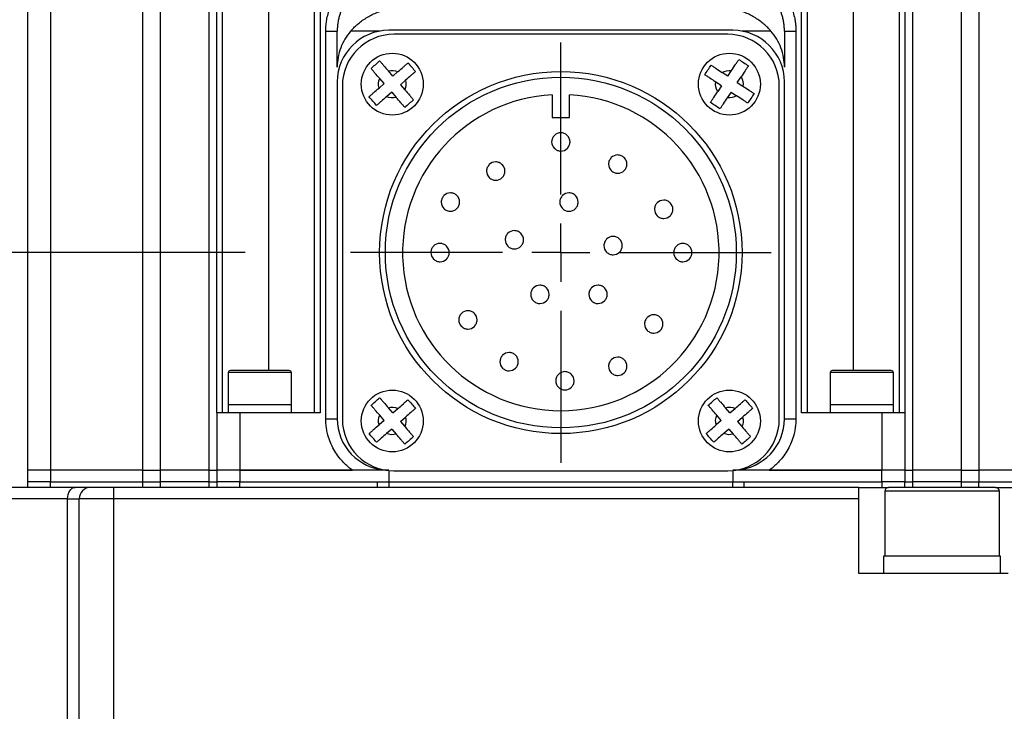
# Model space of a CAD drawing. Header units: millimetres. Extents: x 0 to 1118, y 0 to 864.
# Tile 15 of 30: x 278 to 364, y 708 to 768. Entities that reach past the tile are written whole.
import ezdxf

# ---------------------------------------------------------------- set-up
doc = ezdxf.new("R2010")
doc.units = ezdxf.units.MM
doc.header["$LTSCALE"] = 4
doc.linetypes.add('CENTERX2', pattern=[20.32, 12.7, -2.54, 2.54, -2.54])
doc.layers.add('CENTER', color=40, linetype='CENTERX2')
doc.layers.add('DIMENSIONS', color=140, linetype='Continuous', lineweight=25)
doc.styles.add('SLDTEXTSTYLE0', font='TXT', dxfattribs={"width": 0.7})
doc.dimstyles.new('SLDDIMSTYLE0', dxfattribs={"dimtxt": 8.632031, "dimasz": 13.208, "dimexe": 0, "dimexo": 0.0625, "dimgap": 2.158008, "dimtad": 0, "dimtih": 1, "dimtoh": 1, "dimrnd": 1e-09, "dimzin": 4, "dimdsep": 46, "dimtxsty": 'SLDTEXTSTYLE0', "dimsah": 1, "dimcen": 0.09, "dimadec": 0, "dimazin": 1, "dimtfac": 1, "dimtmove": 0, "dimatfit": 0, "dimfxl": 0, "dimfrac": 2, "dimtolj": 1, "dimtzin": 12, "dimarcsym": 0})
doc.dimstyles.new('SLDDIMSTYLE12', dxfattribs={"dimtxt": 8.632031, "dimasz": 13.208, "dimexe": 0, "dimexo": 0.0625, "dimgap": 2.158008, "dimtad": 0, "dimtih": 1, "dimtoh": 1, "dimrnd": 1e-09, "dimzin": 4, "dimdsep": 46, "dimtxsty": 'SLDTEXTSTYLE0', "dimsah": 1, "dimcen": 0.09, "dimadec": 0, "dimazin": 1, "dimtol": 1, "dimtp": 0.5, "dimtm": 0.5, "dimtfac": 1, "dimtofl": 0, "dimtmove": 0, "dimatfit": 3, "dimfxl": 0, "dimfrac": 2, "dimtolj": 1, "dimarcsym": 0})
doc.dimstyles.new('SLDDIMSTYLE5', dxfattribs={"dimtxt": 8.632031, "dimasz": 13.208, "dimexe": 0, "dimexo": 0.0625, "dimgap": 2.158008, "dimtad": 0, "dimtih": 1, "dimtoh": 1, "dimrnd": 1e-09, "dimzin": 4, "dimdsep": 46, "dimtxsty": 'SLDTEXTSTYLE0', "dimsah": 1, "dimcen": 0.09, "dimadec": 0, "dimazin": 1, "dimtfac": 1, "dimtofl": 0, "dimtmove": 0, "dimatfit": 3, "dimfxl": 0, "dimfrac": 2, "dimtolj": 1, "dimtzin": 12, "dimarcsym": 0})

# ---------------------------------------------------------------- blocks, each defined once
blk = doc.blocks.new('_D_20')
at = {"layer": 'DIMENSIONS'}
for p, q in [((379.639, 776.694), (491.967, 776.694)), ((479.267, 776.694), (479.267, 630.967)), ((445.408, 615.315), (442.509, 615.315)), ((442.509, 615.315), (442.509, 601.596)), ((513.126, 615.315), (516.024, 615.315)), ((516.024, 615.315), (516.024, 601.596)), ((442.509, 601.596), (445.408, 601.596)), ((516.024, 601.596), (513.126, 601.596)), ((479.267, 483.394), (479.267, 599.664)), ((345.139, 483.394), (491.967, 483.394))]:
    blk.add_line(p, q, dxfattribs=at)
for points in [[(479.267, 776.694), (477.235, 763.486), (481.299, 763.486)], [(479.267, 483.394), (481.299, 496.602), (477.235, 496.602)]]:
    blk.add_solid(points, dxfattribs=at)
at = {"layer": 'DIMENSIONS', "char_height": 8.4667, "attachment_point": 1, "style": 'SLDTEXTSTYLE0'}
for s, insert in [('±0.50', (481.83, 628.162)), ('293.30', (441.818, 628.162)), ('±0.02', (478.24, 612.51)), ('11.55', (445.408, 612.51))]:
    blk.add_mtext(s, dxfattribs=dict(at, insert=insert))
blk = doc.blocks.new('_D_22')
at = {"layer": 'DIMENSIONS'}
for p, q in [((297.399, 747.694), (199.928, 747.694)), ((212.628, 747.694), (212.628, 718.846)), ((199.803, 703.194), (196.904, 703.194)), ((196.904, 703.194), (196.904, 689.475)), ((225.454, 703.194), (228.352, 703.194)), ((228.352, 703.194), (228.352, 689.475)), ((196.904, 689.475), (199.803, 689.475)), ((228.352, 689.475), (225.454, 689.475)), ((212.628, 658.694), (212.628, 687.543)), ((297.399, 658.694), (199.928, 658.694))]:
    blk.add_line(p, q, dxfattribs=at)
for points in [[(212.628, 747.694), (210.596, 734.486), (214.66, 734.486)], [(212.628, 658.694), (214.66, 671.902), (210.596, 671.902)]]:
    blk.add_solid(points, dxfattribs=at)
at = {"layer": 'DIMENSIONS', "char_height": 8.4667, "attachment_point": 1, "style": 'SLDTEXTSTYLE0'}
for s, insert in [('89.00', (196.212, 716.041)), ('3.50', (199.803, 700.389))]:
    blk.add_mtext(s, dxfattribs=dict(at, insert=insert))
blk = doc.blocks.new('_D_23')
at = {"layer": 'DIMENSIONS'}
for p, q in [((212.628, 776.694), (212.628, 802.094)), ((270.239, 776.694), (199.928, 776.694)), ((199.803, 762.194), (196.904, 762.194)), ((196.904, 762.194), (196.904, 748.475)), ((225.454, 762.194), (228.352, 762.194)), ((228.352, 762.194), (228.352, 748.475)), ((196.904, 748.475), (199.803, 748.475)), ((228.352, 748.475), (225.454, 748.475)), ((297.399, 747.694), (199.928, 747.694)), ((212.628, 747.694), (212.628, 722.294))]:
    blk.add_line(p, q, dxfattribs=at)
for points in [[(212.628, 776.694), (214.66, 789.902), (210.596, 789.902)], [(212.628, 747.694), (210.596, 734.486), (214.66, 734.486)]]:
    blk.add_solid(points, dxfattribs=at)
at = {"layer": 'DIMENSIONS', "char_height": 8.4667, "attachment_point": 1, "style": 'SLDTEXTSTYLE0'}
for s, insert in [('29.00', (196.212, 775.041)), ('1.14', (199.803, 759.389))]:
    blk.add_mtext(s, dxfattribs=dict(at, insert=insert))
blk = doc.blocks.new('SW_CENTERMARKSYMBOL_5')
at = {"layer": 'CENTER', "color": 0}
for p, q in [((0, 5.08), (0, 18.34)), ((0, 0), (0, 2.54)), ((-5.08, 0), (-18.34, 0)), ((0, 0), (-2.54, 0)), ((0, 0), (0, -2.54)), ((0, 0), (2.54, 0)), ((5.08, 0), (18.34, 0)), ((0, -5.08), (0, -18.34))]:
    blk.add_line(p, q, dxfattribs=at)

msp = doc.modelspace()

# ---------------------------------------------------------------- linework, layer by layer
for p, q in [((278.439, 773.937), (278.439, 728.694)), ((280.439, 773.809), (280.439, 728.694)), ((288.493, 728.694), (288.493, 773.674)), ((289.996, 773.674), (289.996, 728.694)), ((359.881, 728.694), (359.881, 773.674)), ((361.384, 773.674), (361.384, 728.694)), ((294.258, 728.694), (294.258, 772.71)), ((294.939, 733.694), (294.939, 772.531)), ((295.439, 733.694), (295.439, 772.533)), ((299.439, 772.617), (299.439, 737.394)), ((350.439, 772.617), (350.439, 737.394)), ((354.439, 772.533), (354.439, 733.694)), ((354.939, 772.533), (354.939, 733.694)), ((355.619, 772.71), (355.619, 728.694)), ((303.439, 770.92), (303.439, 733.694)), ((303.939, 770.92), (303.939, 733.694)), ((345.939, 733.694), (345.939, 770.92)), ((346.439, 733.694), (346.439, 770.92)), ((304.439, 733.194), (304.439, 767.017)), ((304.439, 767.017), (305.439, 767.017)), ((309.122, 767.02), (306.61, 767.02)), ((339.939, 767.094), (309.939, 767.094)), ((343.267, 767.02), (340.755, 767.02)), ((344.439, 767.017), (345.439, 767.017)), ((345.439, 767.017), (345.439, 733.194)), ((339.489, 766.744), (310.389, 766.744)), ((310.288, 763.1), (309.9, 763.546)), ((310.288, 763.1), (310.734, 763.487)), ((339.498, 763.087), (339.005, 763.413)), ((339.498, 763.087), (339.824, 763.58)), ((305.439, 762.594), (305.439, 733.194)), ((309.533, 762.444), (309.145, 762.889)), ((310.944, 762.345), (311.39, 762.733)), ((338.946, 762.253), (338.453, 762.579)), ((340.331, 762.535), (340.658, 763.028)), ((340.331, 762.535), (340.824, 762.209)), ((344.439, 733.194), (344.439, 762.594)), ((305.889, 762.244), (305.889, 733.144)), ((309.533, 762.444), (309.087, 762.056)), ((310.189, 761.689), (309.744, 761.301)), ((310.189, 761.689), (310.577, 761.243)), ((310.944, 762.345), (311.332, 761.899)), ((338.946, 762.253), (338.62, 761.761)), ((339.78, 761.701), (339.454, 761.209)), ((339.78, 761.701), (340.272, 761.375)), ((343.989, 733.144), (343.989, 762.244)), ((324.189, 761.474), (324.189, 759.494)), ((325.689, 759.494), (325.689, 761.474)), ((324.189, 759.494), (325.689, 759.494)), ((295.939, 737.211), (295.939, 734.394)), ((301.439, 737.211), (295.939, 737.211)), ((301.255, 737.394), (296.122, 737.394)), ((301.439, 734.394), (301.439, 737.211)), ((348.439, 737.211), (348.439, 734.394)), ((353.939, 737.211), (348.439, 737.211)), ((348.637, 737.394), (348.622, 737.394)), ((353.755, 737.394), (351.466, 737.394)), ((353.939, 734.394), (353.939, 737.211)), ((295.939, 734.394), (295.939, 733.694)), ((301.439, 734.394), (295.939, 734.394)), ((301.439, 733.694), (301.439, 734.394)), ((348.439, 734.394), (348.439, 733.694)), ((353.939, 734.394), (348.439, 734.394)), ((353.939, 733.694), (353.939, 734.394)), ((294.939, 733.694), (294.939, 728.694)), ((296.939, 733.694), (294.939, 733.694)), ((296.939, 733.694), (296.939, 728.694)), ((303.939, 733.694), (296.939, 733.694)), ((309.533, 733.044), (309.145, 733.489)), ((310.288, 733.7), (309.9, 734.146)), ((310.288, 733.7), (310.734, 734.087)), ((310.944, 732.945), (311.39, 733.333)), ((338.933, 733.044), (338.545, 733.489)), ((339.688, 733.7), (339.3, 734.146)), ((339.688, 733.7), (340.134, 734.087)), ((340.344, 732.945), (340.79, 733.333)), ((352.939, 733.694), (345.939, 733.694)), ((352.939, 733.694), (352.939, 728.694)), ((354.939, 733.694), (352.939, 733.694)), ((354.939, 733.694), (354.939, 728.694)), ((304.439, 733.194), (305.439, 733.194)), ((309.533, 733.044), (309.087, 732.656)), ((310.944, 732.945), (311.332, 732.499)), ((338.933, 733.044), (338.487, 732.656)), ((340.344, 732.945), (340.732, 732.499)), ((344.439, 733.194), (345.439, 733.194)), ((310.189, 732.289), (309.744, 731.901)), ((310.189, 732.289), (310.577, 731.843)), ((339.589, 732.289), (339.144, 731.901)), ((339.589, 732.289), (339.977, 731.843)), ((278.439, 728.694), (278.439, 727.694)), ((280.439, 728.694), (278.439, 728.694)), ((280.439, 728.694), (280.439, 727.694)), ((288.493, 728.694), (280.439, 728.694)), ((288.493, 727.694), (288.493, 728.694)), ((288.493, 728.694), (289.996, 728.694)), ((289.996, 728.694), (289.996, 727.694)), ((294.258, 728.694), (289.996, 728.694)), ((294.258, 727.694), (294.258, 728.694)), ((294.258, 728.694), (294.939, 728.694)), ((294.939, 728.694), (294.939, 727.694)), ((296.939, 728.694), (294.939, 728.694)), ((296.939, 728.694), (296.939, 727.694)), ((309.72, 728.694), (296.939, 728.694)), ((296.939, 728.694), (306.776, 728.694)), ((309.939, 728.667), (309.939, 727.694)), ((310.389, 728.644), (339.489, 728.644)), ((339.939, 728.667), (339.939, 727.694)), ((352.939, 728.694), (340.158, 728.694)), ((343.101, 728.694), (352.939, 728.694)), ((352.939, 727.694), (352.939, 728.694)), ((354.939, 728.694), (352.939, 728.694)), ((354.939, 728.694), (354.939, 727.694)), ((354.939, 728.694), (355.619, 728.694)), ((355.619, 728.694), (355.619, 727.694)), ((359.881, 728.694), (355.619, 728.694)), ((359.881, 727.694), (359.881, 728.694)), ((359.881, 728.694), (361.384, 728.694)), ((361.384, 728.694), (361.384, 727.694)), ((369.439, 728.694), (361.384, 728.694)), ((278.439, 727.694), (278.439, 727.194)), ((280.439, 727.694), (278.439, 727.694)), ((280.439, 727.194), (280.439, 727.694)), ((280.439, 727.694), (288.493, 727.694)), ((288.493, 727.194), (288.493, 727.694)), ((288.493, 727.694), (289.996, 727.694)), ((289.996, 727.694), (289.996, 727.194)), ((294.258, 727.694), (289.996, 727.694)), ((294.258, 727.194), (294.258, 727.694)), ((294.258, 727.694), (294.939, 727.694)), ((294.939, 727.694), (294.939, 727.194)), ((296.939, 727.694), (294.939, 727.694)), ((296.939, 727.194), (296.939, 727.694)), ((296.939, 727.694), (308.939, 727.694)), ((308.939, 727.194), (308.939, 727.694)), ((308.939, 727.694), (309.939, 727.694)), ((309.939, 727.694), (309.939, 727.194)), ((309.939, 727.694), (339.939, 727.694)), ((339.939, 727.194), (339.939, 727.694)), ((339.939, 727.694), (340.939, 727.694)), ((340.939, 727.194), (340.939, 727.694)), ((340.939, 727.694), (352.939, 727.694)), ((352.939, 727.694), (352.939, 727.194)), ((354.939, 727.694), (352.939, 727.694)), ((354.939, 727.194), (354.939, 727.694)), ((354.939, 727.694), (355.619, 727.694)), ((355.619, 727.694), (355.619, 727.194)), ((359.881, 727.694), (355.619, 727.694)), ((359.881, 727.194), (359.881, 727.694)), ((359.881, 727.694), (361.384, 727.694)), ((361.384, 727.194), (361.384, 727.694)), ((361.384, 727.694), (369.439, 727.694)), ((285.939, 727.194), (285.939, 726.194)), ((350.939, 727.194), (285.939, 727.194)), ((350.939, 726.194), (350.939, 727.194)), ((350.939, 727.194), (353.522, 727.194)), ((353.189, 726.861), (353.189, 721.194)), ((363.189, 726.861), (353.189, 726.861)), ((362.855, 727.194), (353.522, 727.194)), ((362.855, 727.194), (365.939, 727.194)), ((363.189, 721.194), (363.189, 726.861)), ((281.924, 726.194), (276.207, 726.194)), ((281.924, 726.194), (282.939, 726.194)), ((281.924, 688.994), (281.924, 726.194)), ((285.939, 726.194), (282.939, 726.194)), ((282.939, 688.994), (282.939, 726.194)), ((350.939, 726.194), (285.939, 726.194)), ((285.939, 726.194), (285.939, 688.994)), ((350.939, 719.694), (350.939, 726.194)), ((353.089, 721.194), (353.089, 719.694)), ((363.289, 721.194), (353.089, 721.194)), ((363.289, 719.694), (363.289, 721.194)), ((363.939, 719.694), (350.939, 719.694))]:
    msp.add_line(p, q)
at = {"flags": 128}
msp.add_lwpolyline([(281.924, 726.194), (281.937, 726.389), (281.974, 726.577), (282.035, 726.75), (282.118, 726.901), (282.218, 727.026), (282.332, 727.118), (282.457, 727.175), (282.586, 727.194)], dxfattribs=at)
for centre, radius in [((310.239, 762.394), 2.7), ((339.639, 762.394), 2.7), ((324.939, 747.694), 15.8), ((324.939, 747.694), 15.3), ((310.239, 732.994), 2.7), ((339.639, 732.994), 2.7)]:
    msp.add_circle(centre, radius)
for centre, radius, start, end in [((309.939, 762.594), 4.5, 90, 180), ((339.939, 762.594), 4.5, 0, 90), ((310.389, 762.244), 4.5, 90, 180), ((339.489, 762.244), 4.5, 0, 90), ((324.939, 747.694), 13.8, 93.11544, 86.88456), ((296.122, 737.211), 0.183, 90, 180), ((301.255, 737.211), 0.183, 0, 90), ((348.622, 737.211), 0.183, 90, 180), ((353.755, 737.211), 0.183, 0, 90), ((309.939, 733.194), 4.5, 180, 266.54344), ((310.389, 733.144), 4.5, 180, 270), ((339.489, 733.144), 4.5, 270, 0), ((339.939, 733.194), 4.5, 273.45656, 0), ((283.939, 726.194), 1, 90, 180), ((353.522, 726.861), 0.333, 90, 180), ((362.855, 726.861), 0.333, 0, 90)]:
    msp.add_arc(centre, radius, start, end)
for points, knots in [([(304.439, 767.017), (304.439, 767.092), (304.441, 767.241), (304.454, 767.463), (304.476, 767.685), (304.506, 767.906), (304.564, 768.234), (304.67, 768.665), (304.854, 769.188), (305.088, 769.692), (305.34, 770.117), (305.589, 770.469), (305.821, 770.757), (305.99, 770.935), (306.075, 771.025)], [0, 0, 0, 0, 0.05034, 0.100564, 0.15075, 0.200971, 0.251305, 0.37581, 0.50027, 0.625425, 0.750457, 0.833797, 0.916856, 1, 1, 1, 1]), ([(306.778, 770.329), (306.729, 770.278), (306.631, 770.175), (306.491, 770.011), (306.356, 769.836), (306.226, 769.65), (306.103, 769.455), (305.987, 769.248), (305.879, 769.031), (305.776, 768.793), (305.677, 768.522), (305.583, 768.206), (305.506, 767.848), (305.45, 767.447), (305.442, 767.165), (305.439, 767.017)], [0, 0, 0, 0, 0.0575, 0.116415, 0.176748, 0.238502, 0.301681, 0.366286, 0.432321, 0.499788, 0.579118, 0.668807, 0.768853, 0.879252, 1, 1, 1, 1]), ([(344.439, 767.017), (344.438, 767.093), (344.436, 767.24), (344.42, 767.456), (344.397, 767.661), (344.366, 767.856), (344.33, 768.04), (344.288, 768.214), (344.243, 768.377), (344.196, 768.529), (344.146, 768.67), (344.064, 768.883), (343.939, 769.161), (343.755, 769.493), (343.552, 769.798), (343.335, 770.078), (343.177, 770.246), (343.099, 770.329)], [0, 0, 0, 0, 0.061626, 0.120667, 0.177123, 0.230992, 0.282274, 0.33097, 0.377079, 0.4206, 0.461534, 0.499881, 0.607214, 0.710882, 0.810894, 0.907263, 1, 1, 1, 1]), ([(343.802, 771.025), (343.853, 770.971), (343.957, 770.864), (344.104, 770.697), (344.244, 770.523), (344.377, 770.344), (344.566, 770.07), (344.791, 769.688), (345.024, 769.185), (345.209, 768.661), (345.326, 768.181), (345.395, 767.755), (345.432, 767.387), (345.436, 767.141), (345.439, 767.017)], [0, 0, 0, 0, 0.050225, 0.100385, 0.150561, 0.200832, 0.251279, 0.375549, 0.500183, 0.625143, 0.750394, 0.833595, 0.916683, 1, 1, 1, 1]), ([(306.61, 767.02), (306.646, 767.06), (306.72, 767.143), (306.836, 767.265), (306.959, 767.387), (307.089, 767.509), (307.226, 767.631), (307.445, 767.814), (307.766, 768.053), (308.177, 768.31), (308.614, 768.537), (309.025, 768.707), (309.473, 768.855), (309.767, 768.916), (309.939, 768.951)], [0, 0, 0, 0, 0.0385366, 0.0783138, 0.1193856, 0.161801, 0.2056051, 0.2508385, 0.3690961, 0.5000233, 0.6168658, 0.750164, 0.8539277, 1, 1, 1, 1]), ([(343.267, 767.02), (343.231, 767.06), (343.157, 767.143), (343.04, 767.266), (342.917, 767.388), (342.787, 767.51), (342.651, 767.631), (342.431, 767.814), (342.111, 768.053), (341.7, 768.311), (341.263, 768.537), (340.852, 768.707), (340.404, 768.855), (340.11, 768.915), (339.939, 768.951)], [0, 0, 0, 0, 0.038628, 0.078497, 0.119632, 0.162054, 0.205784, 0.25084, 0.369156, 0.500027, 0.616879, 0.75017, 0.853937, 1, 1, 1, 1]), ([(306.61, 767.02), (306.42, 766.803), (306.253, 766.572), (305.963, 766.083), (305.839, 765.823), (305.639, 765.285), (305.565, 765.01), (305.464, 764.449), (305.439, 764.162), (305.439, 763.874)], [0, 0, 0, 0, 0.25, 0.25, 0.5, 0.5, 0.75, 0.75, 1, 1, 1, 1]), ([(305.439, 763.874), (305.439, 764.003), (305.439, 764.261), (305.439, 764.637), (305.439, 765.005), (305.439, 765.363), (305.439, 765.712), (305.439, 766.052), (305.439, 766.383), (305.439, 766.706), (305.439, 766.914), (305.439, 767.017)], [0, 0, 0, 0, 0.111133, 0.22225, 0.333354, 0.444452, 0.555548, 0.666646, 0.77775, 0.888867, 1, 1, 1, 1]), ([(344.439, 763.874), (344.439, 764.163), (344.413, 764.448), (344.313, 765.009), (344.237, 765.286), (343.937, 766.096), (343.648, 766.585), (343.267, 767.02)], [0, 0, 0, 0, 0.25, 0.25, 0.5, 0.5, 1, 1, 1, 1]), ([(344.439, 767.017), (344.439, 766.914), (344.439, 766.706), (344.439, 766.383), (344.439, 766.052), (344.439, 765.712), (344.439, 765.363), (344.439, 765.005), (344.439, 764.637), (344.439, 764.261), (344.439, 764.003), (344.439, 763.874)], [0, 0, 0, 0, 0.111133, 0.22225, 0.333354, 0.444452, 0.555548, 0.666646, 0.77775, 0.888867, 1, 1, 1, 1]), ([(308.385, 763.764), (308.509, 763.872), (308.635, 763.981), (308.89, 764.203), (309.015, 764.312), (309.139, 764.42)], [0, 0, 0, 0, 0.5, 0.5, 1, 1, 1, 1]), ([(309.139, 764.42), (309.188, 764.364), (309.242, 764.303), (309.358, 764.169), (309.421, 764.097), (309.616, 763.872), (309.758, 763.709), (309.9, 763.546)], [0, 0, 0, 0, 0.25, 0.25, 0.5, 0.5, 1, 1, 1, 1]), ([(310.734, 763.487), (310.897, 763.63), (311.06, 763.771), (311.284, 763.966), (311.357, 764.029), (311.491, 764.146), (311.552, 764.199), (311.608, 764.248)], [0, 0, 0, 0, 0.5, 0.5, 0.75, 0.75, 1, 1, 1, 1]), ([(311.608, 764.248), (311.717, 764.124), (311.826, 763.998), (312.045, 763.746), (312.156, 763.618), (312.265, 763.493)], [0, 0, 0, 0, 0.5, 0.5, 1, 1, 1, 1]), ([(339.824, 763.58), (339.943, 763.761), (340.062, 763.941), (340.226, 764.188), (340.279, 764.269), (340.377, 764.417), (340.422, 764.485), (340.463, 764.547)], [0, 0, 0, 0, 0.5, 0.5, 0.75, 0.75, 1, 1, 1, 1]), ([(340.463, 764.547), (340.601, 764.456), (340.739, 764.364), (341.018, 764.179), (341.16, 764.086), (341.297, 763.995)], [0, 0, 0, 0, 0.5, 0.5, 1, 1, 1, 1]), ([(309.145, 762.889), (309.003, 763.053), (308.862, 763.216), (308.667, 763.44), (308.604, 763.512), (308.487, 763.646), (308.434, 763.708), (308.385, 763.764)], [0, 0, 0, 0, 0.5, 0.5, 0.75, 0.75, 1, 1, 1, 1]), ([(312.265, 763.493), (312.208, 763.445), (312.147, 763.391), (312.014, 763.275), (311.941, 763.212), (311.716, 763.017), (311.554, 762.875), (311.39, 762.733)], [0, 0, 0, 0, 0.25, 0.25, 0.5, 0.5, 1, 1, 1, 1]), ([(337.486, 763.219), (337.577, 763.356), (337.669, 763.495), (337.855, 763.777), (337.947, 763.916), (338.038, 764.053)], [0, 0, 0, 0, 0.5, 0.5, 1, 1, 1, 1]), ([(338.038, 764.053), (338.1, 764.012), (338.168, 763.967), (338.315, 763.869), (338.396, 763.816), (338.644, 763.652), (338.824, 763.533), (339.005, 763.413)], [0, 0, 0, 0, 0.25, 0.25, 0.5, 0.5, 1, 1, 1, 1]), ([(341.297, 763.995), (341.256, 763.933), (341.211, 763.865), (341.114, 763.718), (341.061, 763.637), (340.896, 763.389), (340.777, 763.209), (340.658, 763.028)], [0, 0, 0, 0, 0.25, 0.25, 0.5, 0.5, 1, 1, 1, 1]), ([(338.453, 762.579), (338.272, 762.699), (338.092, 762.818), (337.845, 762.982), (337.764, 763.035), (337.616, 763.133), (337.548, 763.178), (337.486, 763.219)], [0, 0, 0, 0, 0.5, 0.5, 0.75, 0.75, 1, 1, 1, 1]), ([(308.213, 761.295), (308.269, 761.344), (308.33, 761.398), (308.464, 761.513), (308.536, 761.577), (308.761, 761.772), (308.924, 761.913), (309.087, 762.056)], [0, 0, 0, 0, 0.25, 0.25, 0.5, 0.5, 1, 1, 1, 1]), ([(311.332, 761.899), (311.474, 761.736), (311.616, 761.573), (311.81, 761.349), (311.874, 761.276), (311.99, 761.142), (312.043, 761.081), (312.092, 761.025)], [0, 0, 0, 0, 0.5, 0.5, 0.75, 0.75, 1, 1, 1, 1]), ([(337.98, 760.794), (338.021, 760.856), (338.066, 760.924), (338.164, 761.071), (338.217, 761.151), (338.381, 761.4), (338.5, 761.58), (338.62, 761.761)], [0, 0, 0, 0, 0.25, 0.25, 0.5, 0.5, 1, 1, 1, 1]), ([(340.824, 762.209), (341.005, 762.09), (341.185, 761.971), (341.433, 761.807), (341.513, 761.754), (341.661, 761.656), (341.729, 761.611), (341.791, 761.57)], [0, 0, 0, 0, 0.5, 0.5, 0.75, 0.75, 1, 1, 1, 1]), ([(308.869, 760.541), (308.761, 760.665), (308.651, 760.791), (308.432, 761.043), (308.321, 761.171), (308.213, 761.295)], [0, 0, 0, 0, 0.5, 0.5, 1, 1, 1, 1]), ([(309.744, 761.301), (309.58, 761.159), (309.417, 761.017), (309.193, 760.823), (309.12, 760.759), (308.987, 760.643), (308.925, 760.589), (308.869, 760.541)], [0, 0, 0, 0, 0.5, 0.5, 0.75, 0.75, 1, 1, 1, 1]), ([(311.338, 760.368), (311.289, 760.425), (311.235, 760.486), (311.119, 760.619), (311.056, 760.692), (310.861, 760.917), (310.719, 761.079), (310.577, 761.243)], [0, 0, 0, 0, 0.25, 0.25, 0.5, 0.5, 1, 1, 1, 1]), ([(312.092, 761.025), (311.968, 760.917), (311.842, 760.807), (311.588, 760.586), (311.462, 760.476), (311.338, 760.368)], [0, 0, 0, 0, 0.5, 0.5, 1, 1, 1, 1]), ([(338.814, 760.242), (338.676, 760.333), (338.538, 760.425), (338.259, 760.609), (338.117, 760.703), (337.98, 760.794)], [0, 0, 0, 0, 0.5, 0.5, 1, 1, 1, 1]), ([(339.454, 761.209), (339.334, 761.028), (339.215, 760.848), (339.051, 760.6), (338.998, 760.52), (338.9, 760.372), (338.855, 760.304), (338.814, 760.242)], [0, 0, 0, 0, 0.5, 0.5, 0.75, 0.75, 1, 1, 1, 1]), ([(341.239, 760.736), (341.177, 760.777), (341.109, 760.822), (340.962, 760.919), (340.881, 760.972), (340.633, 761.137), (340.453, 761.256), (340.272, 761.375)], [0, 0, 0, 0, 0.25, 0.25, 0.5, 0.5, 1, 1, 1, 1]), ([(341.791, 761.57), (341.7, 761.433), (341.608, 761.294), (341.422, 761.012), (341.33, 760.873), (341.239, 760.736)], [0, 0, 0, 0, 0.5, 0.5, 1, 1, 1, 1]), ([(324.139, 757.356), (324.139, 757.461), (324.159, 757.565), (324.24, 757.759), (324.299, 757.848), (324.52, 758.069), (324.729, 758.155), (325.042, 758.156), (325.147, 758.135), (325.341, 758.055), (325.429, 757.996), (325.653, 757.772), (325.739, 757.567), (325.739, 757.25), (325.718, 757.146), (325.637, 756.952), (325.578, 756.864), (325.357, 756.642), (325.148, 756.556), (324.835, 756.555), (324.73, 756.576), (324.536, 756.656), (324.448, 756.715), (324.224, 756.939), (324.139, 757.144), (324.139, 757.356)], [0, 0, 0, 0, 0.0625, 0.0625, 0.125, 0.125, 0.25, 0.25, 0.3125, 0.3125, 0.375, 0.375, 0.5, 0.5, 0.5625, 0.5625, 0.625, 0.625, 0.75, 0.75, 0.8125, 0.8125, 0.875, 0.875, 1, 1, 1, 1]), ([(329.103, 755.413), (329.103, 755.518), (329.124, 755.622), (329.204, 755.816), (329.264, 755.905), (329.485, 756.126), (329.694, 756.212), (330.007, 756.213), (330.112, 756.192), (330.306, 756.112), (330.394, 756.053), (330.618, 755.829), (330.703, 755.624), (330.703, 755.307), (330.682, 755.203), (330.602, 755.009), (330.543, 754.921), (330.321, 754.699), (330.112, 754.613), (329.799, 754.613), (329.695, 754.633), (329.501, 754.713), (329.412, 754.772), (329.188, 754.996), (329.103, 755.201), (329.103, 755.413)], [0, 0, 0, 0, 0.0625, 0.0625, 0.125, 0.125, 0.25, 0.25, 0.3125, 0.3125, 0.375, 0.375, 0.5, 0.5, 0.5625, 0.5625, 0.625, 0.625, 0.75, 0.75, 0.8125, 0.8125, 0.875, 0.875, 1, 1, 1, 1]), ([(318.464, 754.804), (318.464, 754.909), (318.485, 755.013), (318.566, 755.207), (318.625, 755.296), (318.846, 755.517), (319.055, 755.603), (319.368, 755.604), (319.473, 755.583), (319.667, 755.503), (319.755, 755.444), (319.979, 755.22), (320.064, 755.015), (320.064, 754.698), (320.043, 754.594), (319.963, 754.4), (319.904, 754.312), (319.682, 754.09), (319.474, 754.004), (319.16, 754.004), (319.056, 754.024), (318.862, 754.104), (318.774, 754.163), (318.55, 754.387), (318.464, 754.592), (318.464, 754.804)], [0, 0, 0, 0, 0.0625, 0.0625, 0.125, 0.125, 0.25, 0.25, 0.3125, 0.3125, 0.375, 0.375, 0.5, 0.5, 0.5625, 0.5625, 0.625, 0.625, 0.75, 0.75, 0.8125, 0.8125, 0.875, 0.875, 1, 1, 1, 1]), ([(314.513, 752.102), (314.513, 752.207), (314.534, 752.311), (314.615, 752.505), (314.674, 752.594), (314.895, 752.815), (315.104, 752.902), (315.417, 752.902), (315.522, 752.881), (315.716, 752.801), (315.804, 752.742), (316.028, 752.519), (316.113, 752.313), (316.113, 751.996), (316.092, 751.892), (316.012, 751.699), (315.953, 751.61), (315.731, 751.388), (315.523, 751.302), (315.209, 751.302), (315.105, 751.322), (314.911, 751.402), (314.823, 751.461), (314.599, 751.685), (314.513, 751.89), (314.513, 752.102)], [0, 0, 0, 0, 0.0625, 0.0625, 0.125, 0.125, 0.25, 0.25, 0.3125, 0.3125, 0.375, 0.375, 0.5, 0.5, 0.5625, 0.5625, 0.625, 0.625, 0.75, 0.75, 0.8125, 0.8125, 0.875, 0.875, 1, 1, 1, 1]), ([(324.848, 752.102), (324.848, 752.207), (324.869, 752.311), (324.949, 752.505), (325.008, 752.594), (325.23, 752.815), (325.438, 752.902), (325.752, 752.902), (325.856, 752.881), (326.05, 752.801), (326.138, 752.742), (326.362, 752.519), (326.448, 752.313), (326.448, 751.996), (326.427, 751.892), (326.347, 751.699), (326.287, 751.61), (326.066, 751.388), (325.857, 751.302), (325.544, 751.302), (325.439, 751.322), (325.245, 751.402), (325.157, 751.461), (324.933, 751.685), (324.848, 751.89), (324.848, 752.102)], [0, 0, 0, 0, 0.0625, 0.0625, 0.125, 0.125, 0.25, 0.25, 0.3125, 0.3125, 0.375, 0.375, 0.5, 0.5, 0.5625, 0.5625, 0.625, 0.625, 0.75, 0.75, 0.8125, 0.8125, 0.875, 0.875, 1, 1, 1, 1]), ([(333.109, 751.469), (333.109, 751.574), (333.13, 751.678), (333.21, 751.872), (333.27, 751.961), (333.491, 752.182), (333.7, 752.269), (334.013, 752.269), (334.118, 752.248), (334.312, 752.168), (334.4, 752.109), (334.624, 751.886), (334.709, 751.68), (334.709, 751.363), (334.688, 751.259), (334.608, 751.066), (334.548, 750.977), (334.327, 750.755), (334.118, 750.669), (333.805, 750.669), (333.7, 750.689), (333.506, 750.769), (333.418, 750.828), (333.194, 751.052), (333.109, 751.257), (333.109, 751.469)], [0, 0, 0, 0, 0.0625, 0.0625, 0.125, 0.125, 0.25, 0.25, 0.3125, 0.3125, 0.375, 0.375, 0.5, 0.5, 0.5625, 0.5625, 0.625, 0.625, 0.75, 0.75, 0.8125, 0.8125, 0.875, 0.875, 1, 1, 1, 1]), ([(320.086, 748.809), (320.086, 748.915), (320.107, 749.019), (320.187, 749.212), (320.247, 749.301), (320.468, 749.522), (320.677, 749.609), (320.99, 749.609), (321.094, 749.588), (321.288, 749.508), (321.377, 749.449), (321.601, 749.226), (321.686, 749.02), (321.686, 748.703), (321.665, 748.599), (321.585, 748.406), (321.525, 748.317), (321.304, 748.096), (321.095, 748.009), (320.782, 748.009), (320.677, 748.029), (320.483, 748.11), (320.395, 748.168), (320.171, 748.392), (320.086, 748.597), (320.086, 748.809)], [0, 0, 0, 0, 0.0625, 0.0625, 0.125, 0.125, 0.25, 0.25, 0.3125, 0.3125, 0.375, 0.375, 0.5, 0.5, 0.5625, 0.5625, 0.625, 0.625, 0.75, 0.75, 0.8125, 0.8125, 0.875, 0.875, 1, 1, 1, 1]), ([(328.698, 748.302), (328.698, 748.408), (328.719, 748.512), (328.799, 748.705), (328.859, 748.794), (329.08, 749.015), (329.289, 749.102), (329.602, 749.102), (329.706, 749.082), (329.9, 749.002), (329.989, 748.943), (330.213, 748.719), (330.298, 748.514), (330.298, 748.197), (330.277, 748.093), (330.197, 747.899), (330.137, 747.81), (329.916, 747.589), (329.707, 747.502), (329.394, 747.502), (329.289, 747.523), (329.095, 747.603), (329.007, 747.662), (328.783, 747.885), (328.698, 748.091), (328.698, 748.302)], [0, 0, 0, 0, 0.0625, 0.0625, 0.125, 0.125, 0.25, 0.25, 0.3125, 0.3125, 0.375, 0.375, 0.5, 0.5, 0.5625, 0.5625, 0.625, 0.625, 0.75, 0.75, 0.8125, 0.8125, 0.875, 0.875, 1, 1, 1, 1]), ([(313.602, 747.694), (313.602, 747.8), (313.622, 747.904), (313.703, 748.097), (313.762, 748.186), (313.983, 748.408), (314.192, 748.494), (314.505, 748.494), (314.61, 748.474), (314.804, 748.394), (314.892, 748.335), (315.116, 748.111), (315.202, 747.906), (315.202, 747.589), (315.181, 747.485), (315.1, 747.291), (315.041, 747.202), (314.82, 746.981), (314.611, 746.894), (314.298, 746.894), (314.193, 746.915), (313.999, 746.995), (313.911, 747.054), (313.687, 747.277), (313.602, 747.483), (313.602, 747.694)], [0, 0, 0, 0, 0.0625, 0.0625, 0.125, 0.125, 0.25, 0.25, 0.3125, 0.3125, 0.375, 0.375, 0.5, 0.5, 0.5625, 0.5625, 0.625, 0.625, 0.75, 0.75, 0.8125, 0.8125, 0.875, 0.875, 1, 1, 1, 1]), ([(334.777, 747.694), (334.777, 747.8), (334.798, 747.904), (334.878, 748.097), (334.938, 748.186), (335.159, 748.408), (335.368, 748.494), (335.681, 748.494), (335.786, 748.474), (335.979, 748.394), (336.068, 748.335), (336.292, 748.111), (336.377, 747.906), (336.377, 747.589), (336.356, 747.485), (336.276, 747.291), (336.216, 747.202), (335.995, 746.981), (335.786, 746.894), (335.473, 746.894), (335.368, 746.915), (335.174, 746.995), (335.086, 747.054), (334.862, 747.277), (334.777, 747.483), (334.777, 747.694)], [0, 0, 0, 0, 0.0625, 0.0625, 0.125, 0.125, 0.25, 0.25, 0.3125, 0.3125, 0.375, 0.375, 0.5, 0.5, 0.5625, 0.5625, 0.625, 0.625, 0.75, 0.75, 0.8125, 0.8125, 0.875, 0.875, 1, 1, 1, 1]), ([(322.315, 744.047), (322.315, 744.153), (322.336, 744.257), (322.416, 744.45), (322.476, 744.539), (322.697, 744.76), (322.906, 744.847), (323.219, 744.847), (323.323, 744.826), (323.517, 744.746), (323.606, 744.688), (323.83, 744.464), (323.915, 744.258), (323.915, 743.941), (323.894, 743.837), (323.814, 743.644), (323.754, 743.555), (323.533, 743.334), (323.324, 743.247), (323.011, 743.247), (322.906, 743.267), (322.712, 743.348), (322.624, 743.406), (322.4, 743.63), (322.315, 743.836), (322.315, 744.047)], [0, 0, 0, 0, 0.0625, 0.0625, 0.125, 0.125, 0.25, 0.25, 0.3125, 0.3125, 0.375, 0.375, 0.5, 0.5, 0.5625, 0.5625, 0.625, 0.625, 0.75, 0.75, 0.8125, 0.8125, 0.875, 0.875, 1, 1, 1, 1]), ([(327.381, 744.047), (327.381, 744.153), (327.402, 744.257), (327.482, 744.45), (327.541, 744.539), (327.763, 744.76), (327.971, 744.847), (328.285, 744.847), (328.389, 744.826), (328.583, 744.746), (328.671, 744.688), (328.895, 744.464), (328.981, 744.258), (328.981, 743.941), (328.96, 743.837), (328.88, 743.644), (328.82, 743.555), (328.599, 743.334), (328.39, 743.247), (328.077, 743.247), (327.972, 743.267), (327.778, 743.348), (327.69, 743.406), (327.466, 743.63), (327.381, 743.836), (327.381, 744.047)], [0, 0, 0, 0, 0.0625, 0.0625, 0.125, 0.125, 0.25, 0.25, 0.3125, 0.3125, 0.375, 0.375, 0.5, 0.5, 0.5625, 0.5625, 0.625, 0.625, 0.75, 0.75, 0.8125, 0.8125, 0.875, 0.875, 1, 1, 1, 1]), ([(316.033, 741.818), (316.033, 741.924), (316.054, 742.028), (316.134, 742.221), (316.194, 742.31), (316.415, 742.531), (316.624, 742.618), (316.937, 742.618), (317.042, 742.597), (317.236, 742.517), (317.324, 742.459), (317.548, 742.235), (317.633, 742.029), (317.633, 741.712), (317.612, 741.608), (317.532, 741.415), (317.473, 741.326), (317.251, 741.105), (317.042, 741.018), (316.729, 741.018), (316.625, 741.038), (316.431, 741.119), (316.342, 741.177), (316.118, 741.401), (316.033, 741.607), (316.033, 741.818)], [0, 0, 0, 0, 0.0625, 0.0625, 0.125, 0.125, 0.25, 0.25, 0.3125, 0.3125, 0.375, 0.375, 0.5, 0.5, 0.5625, 0.5625, 0.625, 0.625, 0.75, 0.75, 0.8125, 0.8125, 0.875, 0.875, 1, 1, 1, 1]), ([(332.244, 741.463), (332.244, 741.569), (332.265, 741.673), (332.345, 741.866), (332.405, 741.955), (332.626, 742.177), (332.835, 742.263), (333.148, 742.263), (333.253, 742.243), (333.447, 742.163), (333.535, 742.104), (333.759, 741.88), (333.844, 741.675), (333.844, 741.358), (333.823, 741.254), (333.743, 741.06), (333.683, 740.971), (333.462, 740.75), (333.253, 740.663), (332.94, 740.663), (332.835, 740.684), (332.641, 740.764), (332.553, 740.823), (332.329, 741.046), (332.244, 741.252), (332.244, 741.463)], [0, 0, 0, 0, 0.0625, 0.0625, 0.125, 0.125, 0.25, 0.25, 0.3125, 0.3125, 0.375, 0.375, 0.5, 0.5, 0.5625, 0.5625, 0.625, 0.625, 0.75, 0.75, 0.8125, 0.8125, 0.875, 0.875, 1, 1, 1, 1]), ([(319.63, 738.17), (319.63, 738.276), (319.651, 738.38), (319.731, 738.574), (319.791, 738.663), (320.012, 738.884), (320.221, 738.97), (320.534, 738.971), (320.638, 738.95), (320.832, 738.87), (320.921, 738.811), (321.145, 738.587), (321.23, 738.382), (321.23, 738.065), (321.209, 737.961), (321.129, 737.767), (321.069, 737.678), (320.848, 737.457), (320.639, 737.371), (320.326, 737.37), (320.221, 737.391), (320.027, 737.471), (319.939, 737.53), (319.715, 737.754), (319.63, 737.959), (319.63, 738.17)], [0, 0, 0, 0, 0.0625, 0.0625, 0.125, 0.125, 0.25, 0.25, 0.3125, 0.3125, 0.375, 0.375, 0.5, 0.5, 0.5625, 0.5625, 0.625, 0.625, 0.75, 0.75, 0.8125, 0.8125, 0.875, 0.875, 1, 1, 1, 1]), ([(329.103, 737.765), (329.103, 737.871), (329.124, 737.975), (329.204, 738.168), (329.264, 738.257), (329.485, 738.478), (329.694, 738.565), (330.007, 738.565), (330.112, 738.545), (330.306, 738.464), (330.394, 738.406), (330.618, 738.182), (330.703, 737.977), (330.703, 737.66), (330.682, 737.555), (330.602, 737.362), (330.543, 737.273), (330.321, 737.052), (330.112, 736.965), (329.799, 736.965), (329.695, 736.986), (329.501, 737.066), (329.412, 737.125), (329.188, 737.348), (329.103, 737.554), (329.103, 737.765)], [0, 0, 0, 0, 0.0625, 0.0625, 0.125, 0.125, 0.25, 0.25, 0.3125, 0.3125, 0.375, 0.375, 0.5, 0.5, 0.5625, 0.5625, 0.625, 0.625, 0.75, 0.75, 0.8125, 0.8125, 0.875, 0.875, 1, 1, 1, 1]), ([(324.493, 736.499), (324.493, 736.604), (324.514, 736.708), (324.594, 736.902), (324.654, 736.991), (324.875, 737.212), (325.084, 737.299), (325.397, 737.299), (325.502, 737.278), (325.696, 737.198), (325.784, 737.139), (326.008, 736.916), (326.093, 736.71), (326.093, 736.393), (326.072, 736.289), (325.992, 736.096), (325.933, 736.007), (325.711, 735.786), (325.503, 735.699), (325.189, 735.699), (325.085, 735.719), (324.891, 735.799), (324.803, 735.858), (324.579, 736.082), (324.493, 736.287), (324.493, 736.499)], [0, 0, 0, 0, 0.0625, 0.0625, 0.125, 0.125, 0.25, 0.25, 0.3125, 0.3125, 0.375, 0.375, 0.5, 0.5, 0.5625, 0.5625, 0.625, 0.625, 0.75, 0.75, 0.8125, 0.8125, 0.875, 0.875, 1, 1, 1, 1]), ([(351.466, 737.394), (351.414, 737.394), (351.311, 737.394), (351.156, 737.394), (351.001, 737.394), (350.847, 737.394), (350.694, 737.394), (350.543, 737.394), (350.394, 737.394), (350.248, 737.394), (350.105, 737.394), (349.967, 737.394), (349.832, 737.394), (349.703, 737.394), (349.541, 737.394), (349.354, 737.394), (349.156, 737.394), (349.016, 737.394), (348.919, 737.394), (348.836, 737.394), (348.75, 737.394), (348.675, 737.394), (348.65, 737.394), (348.637, 737.394)], [0, 0, 0, 0, 0.038466, 0.076932, 0.115398, 0.153865, 0.192331, 0.230797, 0.269263, 0.307729, 0.346195, 0.384661, 0.423128, 0.461594, 0.50006, 0.574305, 0.648547, 0.7226, 0.758976, 0.794601, 0.863068, 0.931536, 1, 1, 1, 1]), ([(308.385, 734.364), (308.509, 734.472), (308.635, 734.581), (308.89, 734.803), (309.015, 734.912), (309.139, 735.02)], [0, 0, 0, 0, 0.5, 0.5, 1, 1, 1, 1]), ([(309.139, 735.02), (309.188, 734.964), (309.242, 734.903), (309.358, 734.769), (309.421, 734.697), (309.616, 734.472), (309.758, 734.309), (309.9, 734.146)], [0, 0, 0, 0, 0.25, 0.25, 0.5, 0.5, 1, 1, 1, 1]), ([(337.785, 734.364), (337.909, 734.472), (338.035, 734.581), (338.29, 734.803), (338.415, 734.912), (338.539, 735.02)], [0, 0, 0, 0, 0.5, 0.5, 1, 1, 1, 1]), ([(338.539, 735.02), (338.588, 734.964), (338.642, 734.903), (338.758, 734.769), (338.821, 734.697), (339.016, 734.472), (339.158, 734.309), (339.3, 734.146)], [0, 0, 0, 0, 0.25, 0.25, 0.5, 0.5, 1, 1, 1, 1]), ([(309.145, 733.489), (309.003, 733.653), (308.862, 733.816), (308.667, 734.04), (308.604, 734.112), (308.487, 734.246), (308.434, 734.308), (308.385, 734.364)], [0, 0, 0, 0, 0.5, 0.5, 0.75, 0.75, 1, 1, 1, 1]), ([(310.734, 734.087), (310.897, 734.23), (311.06, 734.371), (311.284, 734.566), (311.357, 734.629), (311.491, 734.746), (311.552, 734.799), (311.608, 734.848)], [0, 0, 0, 0, 0.5, 0.5, 0.75, 0.75, 1, 1, 1, 1]), ([(311.608, 734.848), (311.717, 734.724), (311.826, 734.598), (312.045, 734.346), (312.156, 734.218), (312.265, 734.093)], [0, 0, 0, 0, 0.5, 0.5, 1, 1, 1, 1]), ([(338.545, 733.489), (338.403, 733.653), (338.262, 733.816), (338.067, 734.04), (338.004, 734.112), (337.887, 734.246), (337.834, 734.308), (337.785, 734.364)], [0, 0, 0, 0, 0.5, 0.5, 0.75, 0.75, 1, 1, 1, 1]), ([(340.134, 734.087), (340.297, 734.23), (340.46, 734.371), (340.684, 734.566), (340.757, 734.629), (340.891, 734.746), (340.952, 734.799), (341.008, 734.848)], [0, 0, 0, 0, 0.5, 0.5, 0.75, 0.75, 1, 1, 1, 1]), ([(341.008, 734.848), (341.117, 734.724), (341.226, 734.598), (341.445, 734.346), (341.556, 734.218), (341.665, 734.093)], [0, 0, 0, 0, 0.5, 0.5, 1, 1, 1, 1]), ([(312.265, 734.093), (312.208, 734.045), (312.147, 733.991), (312.014, 733.875), (311.941, 733.812), (311.716, 733.617), (311.554, 733.475), (311.39, 733.333)], [0, 0, 0, 0, 0.25, 0.25, 0.5, 0.5, 1, 1, 1, 1]), ([(341.665, 734.093), (341.608, 734.045), (341.547, 733.991), (341.414, 733.875), (341.341, 733.812), (341.116, 733.617), (340.954, 733.475), (340.79, 733.333)], [0, 0, 0, 0, 0.25, 0.25, 0.5, 0.5, 1, 1, 1, 1]), ([(306.776, 728.694), (306.718, 728.737), (306.6, 728.821), (306.431, 728.956), (306.267, 729.097), (306.109, 729.244), (305.957, 729.398), (305.709, 729.669), (305.39, 730.078), (305.046, 730.653), (304.774, 731.264), (304.601, 731.83), (304.501, 732.331), (304.448, 732.761), (304.442, 733.05), (304.439, 733.194)], [0, 0, 0, 0, 0.0411664, 0.0822106, 0.1231963, 0.1641875, 0.2052479, 0.2464413, 0.3731834, 0.5000234, 0.6267655, 0.7536056, 0.8358008, 0.9177617, 1, 1, 1, 1]), ([(308.213, 731.895), (308.269, 731.944), (308.33, 731.998), (308.464, 732.113), (308.536, 732.177), (308.761, 732.372), (308.924, 732.513), (309.087, 732.656)], [0, 0, 0, 0, 0.25, 0.25, 0.5, 0.5, 1, 1, 1, 1]), ([(311.332, 732.499), (311.474, 732.336), (311.616, 732.173), (311.81, 731.949), (311.874, 731.876), (311.99, 731.742), (312.043, 731.681), (312.092, 731.625)], [0, 0, 0, 0, 0.5, 0.5, 0.75, 0.75, 1, 1, 1, 1]), ([(337.613, 731.895), (337.669, 731.944), (337.73, 731.998), (337.864, 732.113), (337.936, 732.177), (338.161, 732.372), (338.324, 732.513), (338.487, 732.656)], [0, 0, 0, 0, 0.25, 0.25, 0.5, 0.5, 1, 1, 1, 1]), ([(340.732, 732.499), (340.874, 732.336), (341.016, 732.173), (341.21, 731.949), (341.274, 731.876), (341.39, 731.742), (341.443, 731.681), (341.492, 731.625)], [0, 0, 0, 0, 0.5, 0.5, 0.75, 0.75, 1, 1, 1, 1]), ([(345.439, 733.194), (345.438, 733.122), (345.436, 732.978), (345.423, 732.762), (345.402, 732.547), (345.372, 732.333), (345.334, 732.119), (345.255, 731.761), (345.104, 731.264), (344.831, 730.653), (344.487, 730.078), (344.124, 729.612), (343.771, 729.242), (343.449, 728.951), (343.217, 728.78), (343.101, 728.694)], [0, 0, 0, 0, 0.041166, 0.082211, 0.123196, 0.164187, 0.205248, 0.246441, 0.373183, 0.500023, 0.626766, 0.753606, 0.835801, 0.917762, 1, 1, 1, 1]), ([(308.869, 731.141), (308.761, 731.265), (308.651, 731.391), (308.432, 731.643), (308.321, 731.771), (308.213, 731.895)], [0, 0, 0, 0, 0.5, 0.5, 1, 1, 1, 1]), ([(309.744, 731.901), (309.58, 731.759), (309.417, 731.617), (309.193, 731.423), (309.12, 731.359), (308.987, 731.243), (308.925, 731.189), (308.869, 731.141)], [0, 0, 0, 0, 0.5, 0.5, 0.75, 0.75, 1, 1, 1, 1]), ([(311.338, 730.968), (311.289, 731.025), (311.235, 731.086), (311.119, 731.219), (311.056, 731.292), (310.861, 731.517), (310.719, 731.679), (310.577, 731.843)], [0, 0, 0, 0, 0.25, 0.25, 0.5, 0.5, 1, 1, 1, 1]), ([(312.092, 731.625), (311.968, 731.517), (311.842, 731.407), (311.588, 731.186), (311.462, 731.076), (311.338, 730.968)], [0, 0, 0, 0, 0.5, 0.5, 1, 1, 1, 1]), ([(338.269, 731.141), (338.161, 731.265), (338.051, 731.391), (337.832, 731.643), (337.721, 731.771), (337.613, 731.895)], [0, 0, 0, 0, 0.5, 0.5, 1, 1, 1, 1]), ([(339.144, 731.901), (338.98, 731.759), (338.817, 731.617), (338.593, 731.423), (338.52, 731.359), (338.387, 731.243), (338.325, 731.189), (338.269, 731.141)], [0, 0, 0, 0, 0.5, 0.5, 0.75, 0.75, 1, 1, 1, 1]), ([(340.738, 730.968), (340.689, 731.025), (340.635, 731.086), (340.519, 731.219), (340.456, 731.292), (340.261, 731.517), (340.119, 731.679), (339.977, 731.843)], [0, 0, 0, 0, 0.25, 0.25, 0.5, 0.5, 1, 1, 1, 1]), ([(341.492, 731.625), (341.368, 731.517), (341.242, 731.407), (340.988, 731.186), (340.862, 731.076), (340.738, 730.968)], [0, 0, 0, 0, 0.5, 0.5, 1, 1, 1, 1]), ([(309.939, 728.694), (309.794, 728.694), (309.542, 728.694), (309.153, 728.694), (308.788, 728.694), (308.412, 728.694), (308.059, 728.694), (307.717, 728.694), (307.389, 728.694), (307.077, 728.694), (306.874, 728.694), (306.776, 728.694)], [0, 0, 0, 0, 0.143655, 0.250109, 0.383159, 0.500221, 0.611739, 0.717676, 0.817881, 0.912096, 1, 1, 1, 1]), ([(343.101, 728.694), (343.047, 728.694), (342.938, 728.694), (342.771, 728.694), (342.599, 728.694), (342.421, 728.694), (342.239, 728.694), (342.052, 728.694), (341.862, 728.694), (341.668, 728.694), (341.413, 728.694), (341.088, 728.694), (340.726, 728.694), (340.338, 728.694), (340.086, 728.694), (339.939, 728.694)], [0, 0, 0, 0, 0.048043, 0.09808, 0.150053, 0.203905, 0.259584, 0.317045, 0.376253, 0.437183, 0.499825, 0.617625, 0.749866, 0.854086, 1, 1, 1, 1])]:
    msp.add_open_spline(points, degree=3, knots=knots)
for points in [[(309.9, 763.546), (310.176, 763.627), (310.472, 763.606), (310.734, 763.487)], [(339.005, 763.413), (339.249, 763.565), (339.539, 763.624), (339.824, 763.58)], [(309.087, 762.056), (309.006, 762.332), (309.027, 762.628), (309.145, 762.889)], [(311.39, 762.733), (311.471, 762.457), (311.45, 762.161), (311.332, 761.899)], [(338.62, 761.761), (338.468, 762.005), (338.409, 762.295), (338.453, 762.579)], [(340.658, 763.028), (340.809, 762.784), (340.869, 762.493), (340.824, 762.209)], [(310.577, 761.243), (310.301, 761.162), (310.005, 761.183), (309.744, 761.301)], [(340.272, 761.375), (340.028, 761.224), (339.738, 761.164), (339.454, 761.209)], [(309.9, 734.146), (310.176, 734.227), (310.472, 734.206), (310.734, 734.087)], [(339.3, 734.146), (339.576, 734.227), (339.872, 734.206), (340.134, 734.087)], [(309.087, 732.656), (309.006, 732.932), (309.027, 733.228), (309.145, 733.489)], [(311.39, 733.333), (311.471, 733.057), (311.45, 732.761), (311.332, 732.499)], [(338.487, 732.656), (338.406, 732.932), (338.427, 733.228), (338.545, 733.489)], [(340.79, 733.333), (340.871, 733.057), (340.85, 732.761), (340.732, 732.499)], [(310.577, 731.843), (310.301, 731.762), (310.005, 731.783), (309.744, 731.901)], [(339.977, 731.843), (339.701, 731.762), (339.405, 731.783), (339.144, 731.901)], [(282.586, 727.194), (280.594, 727.194), (278.715, 727.194), (276.957, 727.194)], [(283.939, 727.194), (283.939, 727.194), (283.446, 727.194), (282.586, 727.194)], [(285.939, 727.194), (284.835, 727.194), (283.939, 727.194), (283.939, 727.194)]]:
    msp.add_open_spline(points, degree=3)

# ---------------------------------------------------------------- block references
at = {"layer": 'CENTER'}
msp.add_blockref('SW_CENTERMARKSYMBOL_5', (324.939, 747.694), dxfattribs=at)

# ---------------------------------------------------------------- dimensions: what is measured, and where the dimension line sits
at = {"layer": 'DIMENSIONS'}
for base, p1, p2, dimstyle, picture, middle in [((212.628, 747.694), (279.439, 776.694), (306.599, 747.694), 'SLDDIMSTYLE0', '_D_23', (212.628, 762.194)), ((479.267, 776.694), (335.939, 483.394), (370.439, 776.694), 'SLDDIMSTYLE12', '_D_20', (479.267, 615.315)), ((212.628, 747.694), (306.599, 658.694), (306.599, 747.694), 'SLDDIMSTYLE5', '_D_22', (212.628, 703.194))]:
    dim = msp.add_linear_dim(base=base, p1=p1, p2=p2, angle=90, dimstyle=dimstyle, dxfattribs=at)
    dim.commit()
    dim.dimension.update_dxf_attribs({"geometry": picture, "text_midpoint": middle, "dimtype": 160})

doc.saveas('drawing.dxf')
